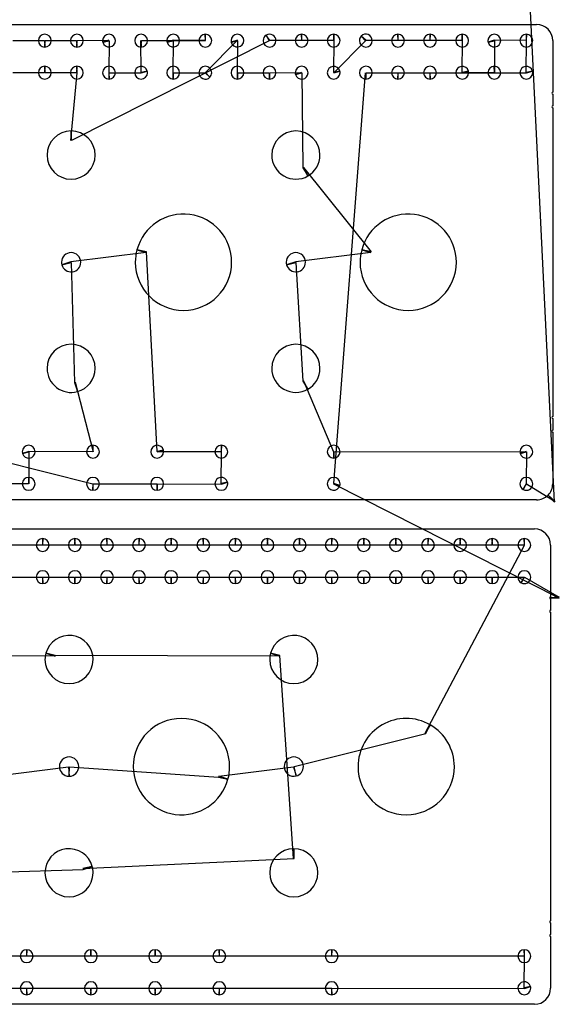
# Model space of a CAD drawing. Header units: inches. Extents: x 1 to 33.5, y 1 to 47.1.
# Tile 4 of 9: x 25.1 to 33.5, y 1 to 16.3. Entities that reach past the tile are written whole.
import ezdxf

# ---------------------------------------------------------------- set-up
doc = ezdxf.new("R2010")
doc.units = ezdxf.units.IN
doc.layers.get('0').update_dxf_attribs({"linetype": 'CONTINUOUS'})
for name, color, linetype in [('10', 7, 'CONTINUOUS'), ('3', 7, 'CONTINUOUS'), ('9', 7, 'CONTINUOUS')]:
    doc.layers.add(name, color=color, linetype=linetype)

msp = doc.modelspace()

# ---------------------------------------------------------------- linework, layer by layer
at = {"color": 0, "linetype": 'CONTINUOUS'}
for p, q in [((24.946, 16.001), (25.438, 16.001)), ((25.446, 16.001), (25.938, 16.001)), ((28.938, 15.999), (25.858, 14.444)), ((25.946, 16.001), (26.441, 16.005)), ((26.443, 15.997), (26.438, 15.501)), ((26.941, 15.505), (26.938, 16.001)), ((26.946, 16.001), (27.946, 16.001)), ((27.443, 15.997), (27.438, 15.501)), ((27.938, 16.001), (27.441, 16.005)), ((27.945, 15.504), (28.441, 16.005)), ((28.443, 15.997), (28.438, 15.501)), ((29.438, 16.001), (28.946, 16.003)), ((29.938, 16.001), (29.446, 16.001)), ((29.941, 15.505), (29.946, 16.001)), ((30.439, 15.998), (29.943, 15.497)), ((30.938, 16.001), (30.445, 16.004)), ((31.438, 16.001), (30.946, 16.001)), ((31.938, 16.001), (31.446, 16.001)), ((31.941, 15.505), (31.946, 16.001)), ((32.938, 16.001), (32.441, 16.005)), ((32.443, 15.997), (32.446, 15.501)), ((32.941, 15.505), (32.946, 16.001)), ((25.438, 15.501), (24.946, 15.501)), ((25.938, 15.501), (25.446, 15.501)), ((25.845, 14.444), (25.946, 15.501)), ((26.446, 15.501), (26.943, 15.497)), ((27.446, 15.501), (27.939, 15.498)), ((28.446, 15.501), (28.938, 15.501)), ((28.946, 15.501), (29.441, 15.505)), ((29.443, 15.497), (29.459, 14.021)), ((29.943, 9.106), (30.438, 15.501)), ((30.446, 15.501), (30.938, 15.501)), ((30.946, 15.501), (31.438, 15.501)), ((31.446, 15.501), (32.943, 15.497)), ((32.438, 15.501), (31.943, 15.497)), ((29.47, 14.027), (30.524, 12.713)), ((27.021, 12.7), (25.85, 12.558)), ((27.191, 9.606), (27.024, 12.713)), ((30.521, 12.7), (29.35, 12.558)), ((25.853, 12.545), (25.904, 10.68)), ((29.353, 12.545), (29.459, 10.701)), ((25.916, 10.683), (26.196, 9.602)), ((29.47, 10.707), (29.938, 9.602)), ((24.196, 9.601), (26.188, 9.102)), ((26.188, 9.602), (25.191, 9.606)), ((25.193, 9.598), (25.196, 9.102)), ((28.188, 9.602), (27.193, 9.598)), ((28.191, 9.106), (28.196, 9.602)), ((29.946, 9.602), (32.941, 9.606)), ((32.943, 9.598), (32.938, 9.104)), ((25.188, 9.102), (24.196, 9.102)), ((26.196, 9.102), (27.188, 9.102)), ((27.196, 9.102), (28.193, 9.098)), ((32.946, 9.1), (33.389, 8.824)), ((25.406, 8.149), (24.914, 8.149)), ((25.906, 8.149), (25.414, 8.149)), ((26.406, 8.149), (25.914, 8.149)), ((26.906, 8.149), (26.414, 8.149)), ((27.406, 8.149), (26.914, 8.149)), ((27.906, 8.149), (27.414, 8.149)), ((28.406, 8.149), (27.914, 8.149)), ((28.906, 8.149), (28.414, 8.149)), ((29.406, 8.149), (28.914, 8.149)), ((29.906, 8.149), (29.414, 8.149)), ((30.406, 8.149), (29.914, 8.149)), ((30.906, 8.149), (30.414, 8.149)), ((31.406, 8.149), (30.914, 8.149)), ((31.364, 5.223), (32.914, 8.149)), ((31.906, 8.149), (31.414, 8.149)), ((32.406, 8.149), (31.914, 8.149)), ((32.906, 8.149), (32.414, 8.149)), ((24.914, 7.649), (25.406, 7.649)), ((25.414, 7.649), (25.906, 7.649)), ((25.914, 7.649), (26.406, 7.649)), ((26.414, 7.649), (26.906, 7.649)), ((26.914, 7.649), (27.406, 7.649)), ((27.414, 7.649), (27.906, 7.649)), ((27.914, 7.649), (28.406, 7.649)), ((28.414, 7.649), (28.906, 7.649)), ((28.914, 7.649), (29.406, 7.649)), ((29.414, 7.649), (29.906, 7.649)), ((29.914, 7.649), (30.406, 7.649)), ((30.414, 7.649), (30.906, 7.649)), ((30.914, 7.649), (31.406, 7.649)), ((31.414, 7.649), (31.906, 7.649)), ((31.914, 7.649), (32.406, 7.649)), ((32.414, 7.649), (32.906, 7.651)), ((32.914, 7.647), (33.455, 7.336)), ((25.601, 6.419), (22.104, 6.432)), ((29.101, 6.419), (25.604, 6.432)), ((29.313, 3.272), (29.104, 6.432)), ((29.326, 4.701), (31.376, 5.216)), ((24.651, 4.551), (25.813, 4.699)), ((25.827, 4.699), (28.148, 4.538)), ((28.151, 4.551), (29.314, 4.698)), ((26.036, 3.112), (29.327, 3.272)), ((22.539, 2.995), (26.039, 3.099)), ((25.156, 1.75), (24.164, 1.75)), ((26.156, 1.75), (25.164, 1.75)), ((27.156, 1.75), (26.164, 1.75)), ((28.156, 1.75), (27.164, 1.75)), ((29.906, 1.75), (28.164, 1.75)), ((32.906, 1.75), (29.914, 1.75)), ((32.909, 1.254), (32.914, 1.75)), ((24.164, 1.25), (25.156, 1.25)), ((25.164, 1.25), (26.156, 1.25)), ((26.164, 1.25), (27.156, 1.25)), ((27.164, 1.25), (28.156, 1.25)), ((28.164, 1.25), (29.906, 1.25)), ((29.914, 1.25), (32.911, 1.246))]:
    msp.add_line(p, q, dxfattribs=at)
at = {"layer": '10', "color": 10, "linetype": 'CONTINUOUS'}
for p, q in [((33.38, 8.815), (32.988, 16.807)), ((33.455, 7.323), (29.941, 9.098))]:
    msp.add_line(p, q, dxfattribs=at)
at = {"layer": '3', "color": 3, "linetype": 'CONTINUOUS'}
for p, q in [((1.282, 16.251), (33.102, 16.251)), ((33.352, 16.001), (33.352, 15.196)), ((33.352, 15.166), (33.352, 14.984)), ((33.352, 14.954), (33.352, 10.149)), ((33.352, 10.119), (33.352, 9.937)), ((33.352, 9.907), (33.352, 9.102)), ((33.102, 8.852), (1.282, 8.852)), ((1.25, 8.399), (33.07, 8.399)), ((33.32, 8.149), (33.32, 7.344)), ((33.32, 7.314), (33.32, 7.132)), ((33.32, 7.102), (33.32, 2.297)), ((33.32, 2.267), (33.32, 2.085)), ((33.32, 2.055), (33.32, 1.25)), ((33.07, 1), (1.25, 1))]:
    msp.add_line(p, q, dxfattribs=at)
for centre, radius, start, end in [((33.102, 16.001), 0.25, 360, 90), ((25.442, 16.001), 0.1, 360, 180), ((25.942, 16.001), 0.1, 360, 180), ((26.442, 16.001), 0.1, 360, 180), ((26.942, 16.001), 0.1, 360, 180), ((27.442, 16.001), 0.1, 360, 180), ((27.942, 16.001), 0.1, 90, 180), ((27.942, 16.001), 0.1, 360, 90), ((28.442, 16.001), 0.1, 360, 180), ((28.942, 16.001), 0.1, 360, 120), ((29.442, 16.001), 0.1, 90, 180), ((29.442, 16.001), 0.1, 360, 90), ((29.942, 16.001), 0.1, 90, 180), ((29.942, 16.001), 0.1, 360, 90), ((30.442, 16.001), 0.1, 360, 135), ((30.942, 16.001), 0.1, 90, 180), ((30.942, 16.001), 0.1, 360, 90), ((31.442, 16.001), 0.1, 90, 180), ((31.442, 16.001), 0.1, 360, 90), ((31.942, 16.001), 0.1, 90, 180), ((31.942, 16.001), 0.1, 360, 90), ((32.442, 16.001), 0.1, 360, 180), ((32.942, 16.001), 0.1, 90, 180), ((32.942, 16.001), 0.1, 360, 90), ((25.442, 16.001), 0.1, 180, 270), ((25.442, 16.001), 0.1, 270, 0), ((25.942, 16.001), 0.1, 180, 270), ((25.942, 16.001), 0.1, 270, 0), ((26.442, 16.001), 0.1, 180, 195), ((26.442, 16.001), 0.1, 195, 0), ((26.942, 16.001), 0.1, 180, 270), ((26.942, 16.001), 0.1, 270, 0), ((27.442, 16.001), 0.1, 180, 195), ((27.442, 16.001), 0.1, 195, 0), ((27.942, 16.001), 0.1, 180, 360), ((28.442, 16.001), 0.1, 180, 195), ((28.442, 16.001), 0.1, 195, 0), ((28.942, 16.001), 0.1, 120, 180), ((28.942, 16.001), 0.1, 180, 360), ((29.442, 16.001), 0.1, 180, 360), ((29.942, 16.001), 0.1, 180, 360), ((30.442, 16.001), 0.1, 135, 180), ((30.442, 16.001), 0.1, 180, 360), ((30.942, 16.001), 0.1, 180, 360), ((31.442, 16.001), 0.1, 180, 360), ((31.942, 16.001), 0.1, 180, 360), ((32.442, 16.001), 0.1, 180, 195), ((32.442, 16.001), 0.1, 195, 0), ((32.942, 16.001), 0.1, 180, 360), ((25.442, 15.501), 0.1, 90, 180), ((25.442, 15.501), 0.1, 180, 360), ((25.442, 15.501), 0.1, 360, 90), ((25.942, 15.501), 0.1, 90, 180), ((25.942, 15.501), 0.1, 180, 360), ((25.942, 15.501), 0.1, 360, 90), ((26.442, 15.501), 0.1, 360, 180), ((26.442, 15.501), 0.1, 180, 270), ((26.442, 15.501), 0.1, 270, 0), ((26.942, 15.501), 0.1, 15, 180), ((26.942, 15.501), 0.1, 180, 360), ((26.942, 15.501), 0.1, 360, 15), ((27.442, 15.501), 0.1, 360, 180), ((27.442, 15.501), 0.1, 180, 270), ((27.442, 15.501), 0.1, 270, 0), ((27.942, 15.501), 0.1, 360, 180), ((27.942, 15.501), 0.1, 180, 315), ((27.942, 15.501), 0.1, 315, 0), ((28.442, 15.501), 0.1, 360, 180), ((28.442, 15.501), 0.1, 180, 270), ((28.442, 15.501), 0.1, 270, 0), ((28.942, 15.501), 0.1, 360, 180), ((28.942, 15.501), 0.1, 180, 270), ((28.942, 15.501), 0.1, 270, 0), ((29.442, 15.501), 0.1, 360, 180), ((29.442, 15.501), 0.1, 180, 195), ((29.442, 15.501), 0.1, 195, 0), ((29.942, 15.501), 0.1, 15, 180), ((29.942, 15.501), 0.1, 180, 360), ((29.942, 15.501), 0.1, 360, 15), ((30.442, 15.501), 0.1, 360, 180), ((30.442, 15.501), 0.1, 180, 270), ((30.442, 15.501), 0.1, 270, 0), ((30.942, 15.501), 0.1, 360, 180), ((30.942, 15.501), 0.1, 180, 270), ((30.942, 15.501), 0.1, 270, 0), ((31.442, 15.501), 0.1, 360, 180), ((31.442, 15.501), 0.1, 180, 270), ((31.442, 15.501), 0.1, 270, 0), ((31.942, 15.501), 0.1, 15, 180), ((31.942, 15.501), 0.1, 180, 360), ((31.942, 15.501), 0.1, 360, 15), ((32.442, 15.501), 0.1, 90, 180), ((32.442, 15.501), 0.1, 180, 360), ((32.442, 15.501), 0.1, 360, 90), ((32.942, 15.501), 0.1, 15, 180), ((32.942, 15.501), 0.1, 180, 360), ((32.942, 15.501), 0.1, 360, 15), ((33.352, 15.181), 0.015, 90, 270), ((33.352, 14.969), 0.015, 90, 270), ((25.852, 14.219), 0.375, 90, 180), ((25.852, 14.219), 0.375, 360, 90), ((29.352, 14.219), 0.375, 360, 180), ((25.852, 14.219), 0.375, 180, 360), ((29.352, 14.219), 0.375, 180, 300), ((29.352, 14.219), 0.375, 300, 0), ((27.602, 12.551), 0.75, 360, 165), ((31.102, 12.551), 0.75, 360, 165), ((27.602, 12.551), 0.75, 165, 180), ((31.102, 12.551), 0.75, 165, 180), ((25.852, 12.551), 0.15, 360, 180), ((29.352, 12.551), 0.15, 360, 180), ((25.852, 12.551), 0.15, 180, 195), ((25.852, 12.551), 0.15, 195, 0), ((27.602, 12.551), 0.75, 180, 360), ((29.352, 12.551), 0.15, 180, 195), ((29.352, 12.551), 0.15, 195, 0), ((31.102, 12.551), 0.75, 180, 360), ((25.852, 10.899), 0.375, 360, 180), ((29.352, 10.899), 0.375, 360, 180), ((25.852, 10.899), 0.375, 180, 285), ((25.852, 10.899), 0.375, 285, 0), ((29.352, 10.899), 0.375, 180, 300), ((29.352, 10.899), 0.375, 300, 0), ((33.352, 10.134), 0.015, 90, 270), ((33.352, 9.922), 0.015, 90, 270), ((25.192, 9.602), 0.1, 360, 180), ((26.192, 9.602), 0.1, 90, 180), ((26.192, 9.602), 0.1, 360, 90), ((27.192, 9.602), 0.1, 15, 180), ((28.192, 9.602), 0.1, 90, 180), ((28.192, 9.602), 0.1, 360, 90), ((29.942, 9.602), 0.1, 360, 180), ((32.942, 9.602), 0.1, 360, 180), ((25.192, 9.602), 0.1, 180, 195), ((25.192, 9.602), 0.1, 195, 0), ((26.192, 9.602), 0.1, 180, 360), ((27.192, 9.602), 0.1, 180, 360), ((27.192, 9.602), 0.1, 360, 15), ((28.192, 9.602), 0.1, 180, 360), ((29.942, 9.602), 0.1, 180, 270), ((29.942, 9.602), 0.1, 270, 0), ((32.942, 9.602), 0.1, 180, 195), ((32.942, 9.602), 0.1, 195, 0), ((25.192, 9.102), 0.1, 90, 180), ((25.192, 9.102), 0.1, 360, 90), ((26.192, 9.102), 0.1, 360, 180), ((27.192, 9.102), 0.1, 360, 180), ((28.192, 9.102), 0.1, 15, 180), ((29.942, 9.102), 0.1, 360, 180), ((32.942, 9.102), 0.1, 360, 180), ((25.192, 9.102), 0.1, 180, 360), ((26.192, 9.102), 0.1, 180, 270), ((26.192, 9.102), 0.1, 270, 0), ((27.192, 9.102), 0.1, 180, 270), ((27.192, 9.102), 0.1, 270, 0), ((28.192, 9.102), 0.1, 180, 360), ((28.192, 9.102), 0.1, 360, 15), ((29.942, 9.102), 0.1, 180, 345), ((29.942, 9.102), 0.1, 345, 0), ((32.942, 9.102), 0.1, 180, 240), ((32.942, 9.102), 0.1, 240, 0), ((33.102, 9.102), 0.25, 315, 360), ((33.102, 9.102), 0.25, 270, 315), ((33.07, 8.149), 0.25, 360, 90), ((25.41, 8.149), 0.1, 90, 180), ((25.41, 8.149), 0.1, 180, 360), ((25.41, 8.149), 0.1, 360, 90), ((25.91, 8.149), 0.1, 90, 180), ((25.91, 8.149), 0.1, 180, 360), ((25.91, 8.149), 0.1, 360, 90), ((26.41, 8.149), 0.1, 90, 180), ((26.41, 8.149), 0.1, 180, 360), ((26.41, 8.149), 0.1, 360, 90), ((26.91, 8.149), 0.1, 90, 180), ((26.91, 8.149), 0.1, 180, 360), ((26.91, 8.149), 0.1, 360, 90), ((27.41, 8.149), 0.1, 90, 180), ((27.41, 8.149), 0.1, 180, 360), ((27.41, 8.149), 0.1, 360, 90), ((27.91, 8.149), 0.1, 90, 180), ((27.91, 8.149), 0.1, 180, 360), ((27.91, 8.149), 0.1, 360, 90), ((28.41, 8.149), 0.1, 90, 180), ((28.41, 8.149), 0.1, 180, 360), ((28.41, 8.149), 0.1, 360, 90), ((28.91, 8.149), 0.1, 90, 180), ((28.91, 8.149), 0.1, 180, 360), ((28.91, 8.149), 0.1, 360, 90), ((29.41, 8.149), 0.1, 90, 180), ((29.41, 8.149), 0.1, 180, 360), ((29.41, 8.149), 0.1, 360, 90), ((29.91, 8.149), 0.1, 90, 180), ((29.91, 8.149), 0.1, 180, 360), ((29.91, 8.149), 0.1, 360, 90), ((30.41, 8.149), 0.1, 90, 180), ((30.41, 8.149), 0.1, 180, 360), ((30.41, 8.149), 0.1, 360, 90), ((30.91, 8.149), 0.1, 90, 180), ((30.91, 8.149), 0.1, 180, 360), ((30.91, 8.149), 0.1, 360, 90), ((31.41, 8.149), 0.1, 90, 180), ((31.41, 8.149), 0.1, 180, 360), ((31.41, 8.149), 0.1, 360, 90), ((31.91, 8.149), 0.1, 90, 180), ((31.91, 8.149), 0.1, 180, 360), ((31.91, 8.149), 0.1, 360, 90), ((32.41, 8.149), 0.1, 90, 180), ((32.41, 8.149), 0.1, 180, 360), ((32.41, 8.149), 0.1, 360, 90), ((32.91, 8.149), 0.1, 90, 180), ((32.91, 8.149), 0.1, 180, 360), ((32.91, 8.149), 0.1, 360, 90), ((25.41, 7.649), 0.1, 360, 180), ((25.91, 7.649), 0.1, 360, 180), ((26.41, 7.649), 0.1, 360, 180), ((26.91, 7.649), 0.1, 360, 180), ((27.41, 7.649), 0.1, 360, 180), ((27.91, 7.649), 0.1, 360, 180), ((28.41, 7.649), 0.1, 360, 180), ((28.91, 7.649), 0.1, 360, 180), ((29.41, 7.649), 0.1, 360, 180), ((29.91, 7.649), 0.1, 360, 180), ((30.41, 7.649), 0.1, 360, 180), ((30.91, 7.649), 0.1, 360, 180), ((31.41, 7.649), 0.1, 360, 180), ((31.91, 7.649), 0.1, 360, 180), ((32.41, 7.649), 0.1, 360, 180), ((32.91, 7.649), 0.1, 360, 180), ((25.41, 7.649), 0.1, 180, 270), ((25.41, 7.649), 0.1, 270, 0), ((25.91, 7.649), 0.1, 180, 270), ((25.91, 7.649), 0.1, 270, 0), ((26.41, 7.649), 0.1, 180, 270), ((26.41, 7.649), 0.1, 270, 0), ((26.91, 7.649), 0.1, 180, 270), ((26.91, 7.649), 0.1, 270, 0), ((27.41, 7.649), 0.1, 180, 270), ((27.41, 7.649), 0.1, 270, 0), ((27.91, 7.649), 0.1, 180, 270), ((27.91, 7.649), 0.1, 270, 0), ((28.41, 7.649), 0.1, 180, 270), ((28.41, 7.649), 0.1, 270, 0), ((28.91, 7.649), 0.1, 180, 270), ((28.91, 7.649), 0.1, 270, 0), ((29.41, 7.649), 0.1, 180, 270), ((29.41, 7.649), 0.1, 270, 0), ((29.91, 7.649), 0.1, 180, 270), ((29.91, 7.649), 0.1, 270, 0), ((30.41, 7.649), 0.1, 180, 270), ((30.41, 7.649), 0.1, 270, 0), ((30.91, 7.649), 0.1, 180, 270), ((30.91, 7.649), 0.1, 270, 0), ((31.41, 7.649), 0.1, 180, 270), ((31.41, 7.649), 0.1, 270, 0), ((31.91, 7.649), 0.1, 180, 270), ((31.91, 7.649), 0.1, 270, 0), ((32.41, 7.649), 0.1, 180, 270), ((32.41, 7.649), 0.1, 270, 0), ((32.91, 7.649), 0.1, 180, 240), ((32.91, 7.649), 0.1, 240, 0), ((33.32, 7.329), 0.015, 90, 180), ((33.32, 7.329), 0.015, 180, 270), ((33.32, 7.117), 0.015, 90, 270), ((25.82, 6.367), 0.375, 360, 165), ((29.32, 6.367), 0.375, 360, 165), ((25.82, 6.367), 0.375, 165, 180), ((29.32, 6.367), 0.375, 165, 180), ((25.82, 6.367), 0.375, 180, 360), ((29.32, 6.367), 0.375, 180, 360), ((27.57, 4.7), 0.75, 360, 180), ((31.07, 4.7), 0.75, 60, 180), ((31.07, 4.7), 0.75, 360, 60), ((25.82, 4.7), 0.15, 360, 180), ((29.32, 4.7), 0.15, 360, 180), ((25.82, 4.7), 0.15, 180, 270), ((25.82, 4.7), 0.15, 270, 0), ((27.57, 4.7), 0.75, 180, 345), ((27.57, 4.7), 0.75, 345, 0), ((29.32, 4.7), 0.15, 180, 285), ((29.32, 4.7), 0.15, 285, 0), ((31.07, 4.7), 0.75, 180, 360), ((25.82, 3.047), 0.375, 15, 180), ((29.32, 3.047), 0.375, 90, 180), ((29.32, 3.047), 0.375, 360, 90), ((25.82, 3.047), 0.375, 360, 15), ((25.82, 3.047), 0.375, 180, 360), ((29.32, 3.047), 0.375, 180, 360), ((33.32, 2.282), 0.015, 90, 270), ((33.32, 2.07), 0.015, 90, 270), ((25.16, 1.75), 0.1, 90, 180), ((25.16, 1.75), 0.1, 360, 90), ((26.16, 1.75), 0.1, 90, 180), ((26.16, 1.75), 0.1, 360, 90), ((27.16, 1.75), 0.1, 90, 180), ((27.16, 1.75), 0.1, 360, 90), ((28.16, 1.75), 0.1, 90, 180), ((28.16, 1.75), 0.1, 360, 90), ((29.91, 1.75), 0.1, 90, 180), ((29.91, 1.75), 0.1, 360, 90), ((32.91, 1.75), 0.1, 90, 180), ((32.91, 1.75), 0.1, 360, 90), ((25.16, 1.75), 0.1, 180, 360), ((26.16, 1.75), 0.1, 180, 360), ((27.16, 1.75), 0.1, 180, 360), ((28.16, 1.75), 0.1, 180, 360), ((29.91, 1.75), 0.1, 180, 360), ((32.91, 1.75), 0.1, 180, 360), ((25.16, 1.25), 0.1, 360, 180), ((25.16, 1.25), 0.1, 180, 270), ((25.16, 1.25), 0.1, 270, 0), ((26.16, 1.25), 0.1, 360, 180), ((26.16, 1.25), 0.1, 180, 270), ((26.16, 1.25), 0.1, 270, 0), ((27.16, 1.25), 0.1, 360, 180), ((27.16, 1.25), 0.1, 180, 270), ((27.16, 1.25), 0.1, 270, 0), ((28.16, 1.25), 0.1, 360, 180), ((28.16, 1.25), 0.1, 180, 270), ((28.16, 1.25), 0.1, 270, 0), ((29.91, 1.25), 0.1, 360, 180), ((29.91, 1.25), 0.1, 180, 270), ((29.91, 1.25), 0.1, 270, 0), ((32.91, 1.25), 0.1, 15, 180), ((32.91, 1.25), 0.1, 180, 360), ((32.91, 1.25), 0.1, 360, 15), ((33.07, 1.25), 0.25, 270, 0)]:
    msp.add_arc(centre, radius, start, end, dxfattribs=at)
at = {"layer": '9', "color": 9, "linetype": 'CONTINUOUS'}
for p, q in [((27.942, 16.101), (27.938, 16.001)), ((27.946, 16.001), (27.942, 16.101)), ((29.442, 16.101), (29.438, 16.001)), ((29.446, 16.001), (29.442, 16.101)), ((29.942, 16.101), (29.938, 16.001)), ((29.946, 16.001), (29.942, 16.101)), ((30.942, 16.101), (30.938, 16.001)), ((30.946, 16.001), (30.942, 16.101)), ((31.442, 16.101), (31.438, 16.001)), ((31.446, 16.001), (31.442, 16.101)), ((31.942, 16.101), (31.938, 16.001)), ((31.946, 16.001), (31.942, 16.101)), ((32.942, 16.101), (32.938, 16.001)), ((32.946, 16.001), (32.942, 16.101)), ((25.438, 16.001), (25.442, 15.901)), ((25.442, 15.901), (25.446, 16.001)), ((25.938, 16.001), (25.942, 15.901)), ((25.942, 15.901), (25.946, 16.001)), ((26.441, 16.005), (26.345, 15.975)), ((26.345, 15.975), (26.443, 15.997)), ((26.938, 16.001), (26.942, 15.901)), ((26.942, 15.901), (26.946, 16.001)), ((27.441, 16.005), (27.345, 15.975)), ((27.345, 15.975), (27.443, 15.997)), ((28.441, 16.005), (28.345, 15.975)), ((28.345, 15.975), (28.443, 15.997)), ((28.946, 16.003), (28.892, 16.088)), ((28.892, 16.088), (28.938, 15.999)), ((30.445, 16.004), (30.371, 16.072)), ((30.371, 16.072), (30.439, 15.998)), ((32.441, 16.005), (32.345, 15.975)), ((32.345, 15.975), (32.443, 15.997)), ((25.442, 15.601), (25.438, 15.501)), ((25.446, 15.501), (25.442, 15.601)), ((25.942, 15.601), (25.938, 15.501)), ((25.946, 15.501), (25.942, 15.601)), ((26.438, 15.501), (26.442, 15.401)), ((26.442, 15.401), (26.446, 15.501)), ((27.038, 15.527), (26.941, 15.505)), ((26.943, 15.497), (27.038, 15.527)), ((27.438, 15.501), (27.442, 15.401)), ((27.442, 15.401), (27.446, 15.501)), ((27.939, 15.498), (28.013, 15.43)), ((28.013, 15.43), (27.945, 15.504)), ((28.438, 15.501), (28.442, 15.401)), ((28.442, 15.401), (28.446, 15.501)), ((28.938, 15.501), (28.942, 15.401)), ((28.942, 15.401), (28.946, 15.501)), ((29.441, 15.505), (29.345, 15.475)), ((29.345, 15.475), (29.443, 15.497)), ((30.038, 15.527), (29.941, 15.505)), ((29.943, 15.497), (30.038, 15.527)), ((30.438, 15.501), (30.442, 15.401)), ((30.442, 15.401), (30.446, 15.501)), ((30.938, 15.501), (30.942, 15.401)), ((30.942, 15.401), (30.946, 15.501)), ((31.438, 15.501), (31.442, 15.401)), ((31.442, 15.401), (31.446, 15.501)), ((32.038, 15.527), (31.941, 15.505)), ((31.943, 15.497), (32.038, 15.527)), ((32.442, 15.601), (32.438, 15.501)), ((32.446, 15.501), (32.442, 15.601)), ((33.038, 15.527), (32.941, 15.505)), ((32.943, 15.497), (33.038, 15.527)), ((25.852, 14.594), (25.845, 14.444)), ((25.858, 14.444), (25.852, 14.594)), ((29.459, 14.021), (29.539, 13.894)), ((29.539, 13.894), (29.47, 14.027)), ((27.024, 12.713), (26.877, 12.746)), ((26.877, 12.746), (27.021, 12.7)), ((30.524, 12.713), (30.377, 12.746)), ((30.377, 12.746), (30.521, 12.7)), ((25.85, 12.558), (25.707, 12.513)), ((25.707, 12.513), (25.853, 12.545)), ((29.35, 12.558), (29.207, 12.513)), ((29.207, 12.513), (29.353, 12.545)), ((25.904, 10.68), (25.949, 10.537)), ((25.949, 10.537), (25.916, 10.683)), ((29.459, 10.701), (29.539, 10.574)), ((29.539, 10.574), (29.47, 10.707)), ((26.192, 9.702), (26.188, 9.602)), ((26.196, 9.602), (26.192, 9.702)), ((28.192, 9.702), (28.188, 9.602)), ((28.196, 9.602), (28.192, 9.702)), ((25.191, 9.606), (25.095, 9.576)), ((25.095, 9.576), (25.193, 9.598)), ((27.288, 9.628), (27.191, 9.606)), ((27.193, 9.598), (27.288, 9.628)), ((29.938, 9.602), (29.942, 9.502)), ((29.942, 9.502), (29.946, 9.602)), ((32.941, 9.606), (32.845, 9.576)), ((32.845, 9.576), (32.943, 9.598)), ((25.192, 9.202), (25.188, 9.102)), ((25.196, 9.102), (25.192, 9.202)), ((26.188, 9.102), (26.192, 9.002)), ((26.192, 9.002), (26.196, 9.102)), ((27.188, 9.102), (27.192, 9.002)), ((27.192, 9.002), (27.196, 9.102)), ((28.288, 9.128), (28.191, 9.106)), ((28.193, 9.098), (28.288, 9.128)), ((29.941, 9.098), (30.038, 9.076)), ((30.038, 9.076), (29.943, 9.106)), ((32.938, 9.104), (32.892, 9.015)), ((32.892, 9.015), (32.946, 9.1)), ((33.389, 8.824), (33.279, 8.925)), ((33.279, 8.925), (33.38, 8.815)), ((25.41, 8.249), (25.406, 8.149)), ((25.414, 8.149), (25.41, 8.249)), ((25.91, 8.249), (25.906, 8.149)), ((25.914, 8.149), (25.91, 8.249)), ((26.41, 8.249), (26.406, 8.149)), ((26.414, 8.149), (26.41, 8.249)), ((26.91, 8.249), (26.906, 8.149)), ((26.914, 8.149), (26.91, 8.249)), ((27.41, 8.249), (27.406, 8.149)), ((27.414, 8.149), (27.41, 8.249)), ((27.91, 8.249), (27.906, 8.149)), ((27.914, 8.149), (27.91, 8.249)), ((28.41, 8.249), (28.406, 8.149)), ((28.414, 8.149), (28.41, 8.249)), ((28.91, 8.249), (28.906, 8.149)), ((28.914, 8.149), (28.91, 8.249)), ((29.41, 8.249), (29.406, 8.149)), ((29.414, 8.149), (29.41, 8.249)), ((29.91, 8.249), (29.906, 8.149)), ((29.914, 8.149), (29.91, 8.249)), ((30.41, 8.249), (30.406, 8.149)), ((30.414, 8.149), (30.41, 8.249)), ((30.91, 8.249), (30.906, 8.149)), ((30.914, 8.149), (30.91, 8.249)), ((31.41, 8.249), (31.406, 8.149)), ((31.414, 8.149), (31.41, 8.249)), ((31.91, 8.249), (31.906, 8.149)), ((31.914, 8.149), (31.91, 8.249)), ((32.41, 8.249), (32.406, 8.149)), ((32.414, 8.149), (32.41, 8.249)), ((32.91, 8.249), (32.906, 8.149)), ((32.914, 8.149), (32.91, 8.249)), ((25.406, 7.649), (25.41, 7.549)), ((25.41, 7.549), (25.414, 7.649)), ((25.906, 7.649), (25.91, 7.549)), ((25.91, 7.549), (25.914, 7.649)), ((26.406, 7.649), (26.41, 7.549)), ((26.41, 7.549), (26.414, 7.649)), ((26.906, 7.649), (26.91, 7.549)), ((26.91, 7.549), (26.914, 7.649)), ((27.406, 7.649), (27.41, 7.549)), ((27.41, 7.549), (27.414, 7.649)), ((27.906, 7.649), (27.91, 7.549)), ((27.91, 7.549), (27.914, 7.649)), ((28.406, 7.649), (28.41, 7.549)), ((28.41, 7.549), (28.414, 7.649)), ((28.906, 7.649), (28.91, 7.549)), ((28.91, 7.549), (28.914, 7.649)), ((29.406, 7.649), (29.41, 7.549)), ((29.41, 7.549), (29.414, 7.649)), ((29.906, 7.649), (29.91, 7.549)), ((29.91, 7.549), (29.914, 7.649)), ((30.406, 7.649), (30.41, 7.549)), ((30.41, 7.549), (30.414, 7.649)), ((30.906, 7.649), (30.91, 7.549)), ((30.91, 7.549), (30.914, 7.649)), ((31.406, 7.649), (31.41, 7.549)), ((31.41, 7.549), (31.414, 7.649)), ((31.906, 7.649), (31.91, 7.549)), ((31.91, 7.549), (31.914, 7.649)), ((32.406, 7.649), (32.41, 7.549)), ((32.41, 7.549), (32.414, 7.649)), ((32.906, 7.651), (32.86, 7.563)), ((32.86, 7.563), (32.914, 7.647)), ((33.455, 7.336), (33.305, 7.329)), ((33.305, 7.329), (33.455, 7.323)), ((25.604, 6.432), (25.458, 6.464)), ((25.458, 6.464), (25.601, 6.419)), ((29.104, 6.432), (28.958, 6.464)), ((28.958, 6.464), (29.101, 6.419)), ((31.445, 5.349), (31.364, 5.223)), ((31.376, 5.216), (31.445, 5.349)), ((25.813, 4.699), (25.82, 4.55)), ((25.82, 4.55), (25.827, 4.699)), ((29.314, 4.698), (29.359, 4.555)), ((29.359, 4.555), (29.326, 4.701)), ((28.148, 4.538), (28.294, 4.505)), ((28.294, 4.505), (28.151, 4.551)), ((29.32, 3.422), (29.313, 3.272)), ((29.327, 3.272), (29.32, 3.422)), ((26.182, 3.144), (26.036, 3.112)), ((26.039, 3.099), (26.182, 3.144)), ((25.16, 1.85), (25.156, 1.75)), ((25.164, 1.75), (25.16, 1.85)), ((26.16, 1.85), (26.156, 1.75)), ((26.164, 1.75), (26.16, 1.85)), ((27.16, 1.85), (27.156, 1.75)), ((27.164, 1.75), (27.16, 1.85)), ((28.16, 1.85), (28.156, 1.75)), ((28.164, 1.75), (28.16, 1.85)), ((29.91, 1.85), (29.906, 1.75)), ((29.914, 1.75), (29.91, 1.85)), ((32.91, 1.85), (32.906, 1.75)), ((32.914, 1.75), (32.91, 1.85)), ((25.156, 1.25), (25.16, 1.15)), ((25.16, 1.15), (25.164, 1.25)), ((26.156, 1.25), (26.16, 1.15)), ((26.16, 1.15), (26.164, 1.25)), ((27.156, 1.25), (27.16, 1.15)), ((27.16, 1.15), (27.164, 1.25)), ((28.156, 1.25), (28.16, 1.15)), ((28.16, 1.15), (28.164, 1.25)), ((29.906, 1.25), (29.91, 1.15)), ((29.91, 1.15), (29.914, 1.25)), ((33.007, 1.276), (32.909, 1.254)), ((32.911, 1.246), (33.007, 1.276))]:
    msp.add_line(p, q, dxfattribs=at)

doc.saveas('drawing.dxf')
